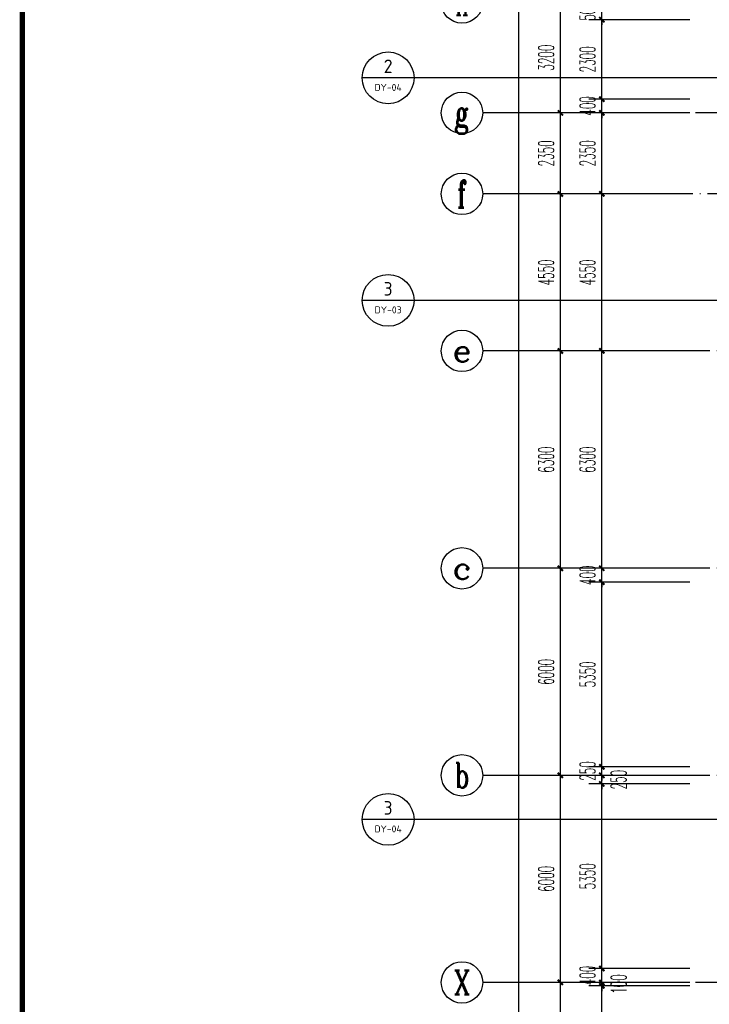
# Model space of a CAD drawing. Extents: x 1779708 to 7299578, y -1121471 to 88434.
# Tile 247 of 256: x 4427810 to 4447779, y -961578 to -933043. Entities that reach past the tile are written whole.
import ezdxf
from ezdxf.enums import TextEntityAlignment as Align

# ---------------------------------------------------------------- set-up
doc = ezdxf.new("R2010")
doc.units = 0
doc.header["$LTSCALE"] = 1000
doc.header["$MEASUREMENT"] = 0
doc.linetypes.add('DOTE', pattern=[2.42, 2, -0.2, 0.02, -0.2])
doc.layers.get('0').update_dxf_attribs({"linetype": 'CONTINUOUS'})
doc.layers.get('Defpoints').update_dxf_attribs({"linetype": 'CONTINUOUS'})
for name, color, linetype in [('AXIS', 3, 'CONTINUOUS'), ('AXIS_TEXT', 7, 'CONTINUOUS'), ('DIM_IDEN', 3, 'CONTINUOUS'), ('DOTE', 1, 'DOTE'), ('PUB_DIM', 3, 'CONTINUOUS'), ('PUB_TEXT', 7, 'CONTINUOUS'), ('PUB_TITLE', 4, 'CONTINUOUS'), ('修改', 6, 'CONTINUOUS')]:
    doc.layers.add(name, color=color, linetype=linetype)
doc.styles.add('_TCH_AXIS', font='COMPLEX', dxfattribs={"bigfont": 'GBCBIG'})
doc.styles.add('_TCH_DIM_T3', font='SIMPLEX.shx', dxfattribs={"width": 0.494118, "bigfont": 'GBCBIG.shx'})
doc.styles.add('COMPLEX', font='COMPLEX')
doc.styles.get("Standard").update_dxf_attribs({"font": 'GBENOR', "bigfont": 'GBCBIG'})
doc.dimstyles.new('_TCH_ARCH&&150', dxfattribs={"dimtxt": 446.25, "dimasz": 150, "dimexe": 375, "dimexo": 450, "dimgap": 189.375, "dimtad": 1, "dimdec": 0, "dimzin": 0, "dimdsep": 46, "dimtxsty": '_TCH_DIM_T3', "dimblk": 'ARCHTICK', "dimcen": 0.09, "dimdle": 225, "dimclrt": 7, "dimazin": 2, "dimtfac": 1, "dimtdec": 0, "dimtix": 1, "dimtmove": 2, "dimatfit": 3, "dimfxl": 250, "dimtolj": 1, "dimtzin": 0, "dimarcsym": 0})

# ---------------------------------------------------------------- blocks, each defined once
blk = doc.blocks.new('A$C36B43F05')
at = {"layer": 'PUB_TITLE', "const_width": 150}
blk.add_lwpolyline([(1500, 1500), (124650, 1500), (124650, 174600), (1500, 174600)], close=True, dxfattribs=at)
blk = doc.blocks.new('_AXISO')
blk.add_circle((0, 0), 0.5)
at = {"layer": 'AXIS_TEXT', "style": 'COMPLEX', "width": 1.041667}
blk.add_attdef('A', text='', height=0.56, dxfattribs=at).set_placement((-0.25, -0.28), (0.25, -0.28), align=Align.FIT)
blk = doc.blocks.new('_ArchTick')
at = {"color": 0, "linetype": 'ByBlock', "const_width": 0.4}
blk.add_lwpolyline([(-0.5, -0.5), (0.5, 0.5)], dxfattribs=at)
blk = doc.blocks.new('*D6838')
at = {"layer": 'AXIS', "color": 0, "lineweight": -2, "transparency": 16777216}
for p, q in [((2250, 8975), (2250, 147425)), ((6750, 147200), (1875, 147200)), ((6750, 9200), (1875, 9200))]:
    blk.add_line(p, q, dxfattribs=at)
at = {"layer": 'Defpoints', "color": 0, "transparency": 16777216}
for p in [(2250, 147200), (7200, 147200), (7200, 9200)]:
    blk.add_point(p, dxfattribs=at)
at = {"layer": 'AXIS', "color": 0, "lineweight": -2, "transparency": 16777216, "xscale": 150, "yscale": 150, "zscale": 150}
for p, rotation in [((2250, 147200), 90), ((2250, 9200), 270)]:
    blk.add_blockref('_ArchTick', p, dxfattribs=dict(at, rotation=rotation))
at = {"layer": 'AXIS', "color": 7, "transparency": 16777216, "insert": (1838, 78200), "char_height": 446.2, "attachment_point": 5, "rotation": 90, "style": '_TCH_DIM_T3'}
blk.add_mtext('\\A1;138000', dxfattribs=at)
blk = doc.blocks.new('*D6856')
at = {"layer": 'AXIS', "color": 0, "lineweight": -2, "transparency": 16777216}
for p, q in [((3450, 105675), (3450, 109325)), ((6750, 109100), (3075, 109100)), ((6750, 105900), (3075, 105900))]:
    blk.add_line(p, q, dxfattribs=at)
at = {"layer": 'Defpoints', "color": 0, "transparency": 16777216}
for p in [(3450, 109100), (7200, 109100), (7200, 105900)]:
    blk.add_point(p, dxfattribs=at)
at = {"layer": 'AXIS', "color": 0, "lineweight": -2, "transparency": 16777216, "xscale": 150, "yscale": 150, "zscale": 150}
for p, rotation in [((3450, 109100), 90), ((3450, 105900), 270)]:
    blk.add_blockref('_ArchTick', p, dxfattribs=dict(at, rotation=rotation))
at = {"layer": 'AXIS', "color": 7, "transparency": 16777216, "insert": (3038, 107500), "char_height": 446.2, "attachment_point": 5, "rotation": 90, "style": '_TCH_DIM_T3'}
blk.add_mtext('\\A1;3200', dxfattribs=at)
blk = doc.blocks.new('*D6857')
at = {"layer": 'AXIS', "color": 0, "lineweight": -2, "transparency": 16777216}
for p, q in [((3450, 108875), (3450, 115325)), ((6750, 115100), (3075, 115100)), ((6750, 109100), (3075, 109100))]:
    blk.add_line(p, q, dxfattribs=at)
at = {"layer": 'Defpoints', "color": 0, "transparency": 16777216}
for p in [(3450, 115100), (7200, 115100), (7200, 109100)]:
    blk.add_point(p, dxfattribs=at)
at = {"layer": 'AXIS', "color": 0, "lineweight": -2, "transparency": 16777216, "xscale": 150, "yscale": 150, "zscale": 150}
for p, rotation in [((3450, 115100), 90), ((3450, 109100), 270)]:
    blk.add_blockref('_ArchTick', p, dxfattribs=dict(at, rotation=rotation))
at = {"layer": 'AXIS', "color": 7, "transparency": 16777216, "insert": (3038, 112100), "char_height": 446.2, "attachment_point": 5, "rotation": 90, "style": '_TCH_DIM_T3'}
blk.add_mtext('\\A1;6000', dxfattribs=at)
blk = doc.blocks.new('*D6858')
at = {"layer": 'AXIS', "color": 0, "lineweight": -2, "transparency": 16777216}
for p, q in [((3450, 114875), (3450, 121325)), ((6750, 121100), (3075, 121100)), ((6750, 115100), (3075, 115100))]:
    blk.add_line(p, q, dxfattribs=at)
at = {"layer": 'Defpoints', "color": 0, "transparency": 16777216}
for p in [(3450, 121100), (7200, 121100), (7200, 115100)]:
    blk.add_point(p, dxfattribs=at)
at = {"layer": 'AXIS', "color": 0, "lineweight": -2, "transparency": 16777216, "xscale": 150, "yscale": 150, "zscale": 150}
for p, rotation in [((3450, 121100), 90), ((3450, 115100), 270)]:
    blk.add_blockref('_ArchTick', p, dxfattribs=dict(at, rotation=rotation))
at = {"layer": 'AXIS', "color": 7, "transparency": 16777216, "insert": (3038, 118100), "char_height": 446.2, "attachment_point": 5, "rotation": 90, "style": '_TCH_DIM_T3'}
blk.add_mtext('\\A1;6000', dxfattribs=at)
blk = doc.blocks.new('*D6859')
at = {"layer": 'AXIS', "color": 0, "lineweight": -2, "transparency": 16777216}
for p, q in [((3450, 120875), (3450, 127625)), ((6750, 127400), (3075, 127400)), ((6750, 121100), (3075, 121100))]:
    blk.add_line(p, q, dxfattribs=at)
at = {"layer": 'Defpoints', "color": 0, "transparency": 16777216}
for p in [(3450, 127400), (7200, 127400), (7200, 121100)]:
    blk.add_point(p, dxfattribs=at)
at = {"layer": 'AXIS', "color": 0, "lineweight": -2, "transparency": 16777216, "xscale": 150, "yscale": 150, "zscale": 150}
for p, rotation in [((3450, 127400), 90), ((3450, 121100), 270)]:
    blk.add_blockref('_ArchTick', p, dxfattribs=dict(at, rotation=rotation))
at = {"layer": 'AXIS', "color": 7, "transparency": 16777216, "insert": (3038, 124250), "char_height": 446.2, "attachment_point": 5, "rotation": 90, "style": '_TCH_DIM_T3'}
blk.add_mtext('\\A1;6300', dxfattribs=at)
blk = doc.blocks.new('*D6860')
at = {"layer": 'AXIS', "color": 0, "lineweight": -2, "transparency": 16777216}
for p, q in [((3450, 127175), (3450, 132175)), ((6750, 131950), (3075, 131950)), ((6750, 127400), (3075, 127400))]:
    blk.add_line(p, q, dxfattribs=at)
at = {"layer": 'Defpoints', "color": 0, "transparency": 16777216}
for p in [(3450, 131950), (7200, 131950), (7200, 127400)]:
    blk.add_point(p, dxfattribs=at)
at = {"layer": 'AXIS', "color": 0, "lineweight": -2, "transparency": 16777216, "xscale": 150, "yscale": 150, "zscale": 150}
for p, rotation in [((3450, 131950), 90), ((3450, 127400), 270)]:
    blk.add_blockref('_ArchTick', p, dxfattribs=dict(at, rotation=rotation))
at = {"layer": 'AXIS', "color": 7, "transparency": 16777216, "insert": (3038, 129675), "char_height": 446.2, "attachment_point": 5, "rotation": 90, "style": '_TCH_DIM_T3'}
blk.add_mtext('\\A1;4550', dxfattribs=at)
blk = doc.blocks.new('*D6861')
at = {"layer": 'AXIS', "color": 0, "lineweight": -2, "transparency": 16777216}
for p, q in [((3450, 131725), (3450, 134525)), ((6750, 134300), (3075, 134300)), ((6750, 131950), (3075, 131950))]:
    blk.add_line(p, q, dxfattribs=at)
at = {"layer": 'Defpoints', "color": 0, "transparency": 16777216}
for p in [(3450, 134300), (7200, 134300), (7200, 131950)]:
    blk.add_point(p, dxfattribs=at)
at = {"layer": 'AXIS', "color": 0, "lineweight": -2, "transparency": 16777216, "xscale": 150, "yscale": 150, "zscale": 150}
for p, rotation in [((3450, 134300), 90), ((3450, 131950), 270)]:
    blk.add_blockref('_ArchTick', p, dxfattribs=dict(at, rotation=rotation))
at = {"layer": 'AXIS', "color": 7, "transparency": 16777216, "insert": (3038, 133125), "char_height": 446.2, "attachment_point": 5, "rotation": 90, "style": '_TCH_DIM_T3'}
blk.add_mtext('\\A1;2350', dxfattribs=at)
blk = doc.blocks.new('*D6862')
at = {"layer": 'AXIS', "color": 0, "lineweight": -2, "transparency": 16777216}
for p, q in [((3450, 134075), (3450, 137725)), ((6750, 137500), (3075, 137500)), ((6750, 134300), (3075, 134300))]:
    blk.add_line(p, q, dxfattribs=at)
at = {"layer": 'Defpoints', "color": 0, "transparency": 16777216}
for p in [(3450, 137500), (7200, 137500), (7200, 134300)]:
    blk.add_point(p, dxfattribs=at)
at = {"layer": 'AXIS', "color": 0, "lineweight": -2, "transparency": 16777216, "xscale": 150, "yscale": 150, "zscale": 150}
for p, rotation in [((3450, 137500), 90), ((3450, 134300), 270)]:
    blk.add_blockref('_ArchTick', p, dxfattribs=dict(at, rotation=rotation))
at = {"layer": 'AXIS', "color": 7, "transparency": 16777216, "insert": (3038, 135900), "char_height": 446.2, "attachment_point": 5, "rotation": 90, "style": '_TCH_DIM_T3'}
blk.add_mtext('\\A1;3200', dxfattribs=at)
blk = doc.blocks.new('*D5162')
at = {"layer": 'Defpoints', "color": 0, "transparency": 16777216}
for p in [(4444667, -932543), (4447667, -932543), (4447667, -933043)]:
    blk.add_point(p, dxfattribs=at)
at = {"layer": 'PUB_DIM', "color": 0, "lineweight": -2, "transparency": 16777216}
for p, q in [((4444667, -932543), (4444667, -932393)), ((4447217, -932543), (4444292, -932543)), ((4444667, -933043), (4444667, -932543)), ((4447217, -933043), (4444292, -933043)), ((4444667, -933043), (4444667, -933193))]:
    blk.add_line(p, q, dxfattribs=at)
at = {"layer": 'PUB_DIM', "color": 0, "lineweight": -2, "transparency": 16777216, "xscale": 150, "yscale": 150, "zscale": 150}
for p, rotation in [((4444667, -932543), 270), ((4444667, -933043), 90)]:
    blk.add_blockref('_ArchTick', p, dxfattribs=dict(at, rotation=rotation))
at = {"layer": 'PUB_DIM', "color": 7, "transparency": 16777216, "insert": (4444255, -932793), "char_height": 446.2, "attachment_point": 5, "rotation": 90, "style": '_TCH_DIM_T3'}
blk.add_mtext('\\A1;500', dxfattribs=at)
blk = doc.blocks.new('*D5163')
at = {"layer": 'Defpoints', "color": 0, "transparency": 16777216}
for p in [(4444667, -933043), (4447667, -933043), (4447667, -935343)]:
    blk.add_point(p, dxfattribs=at)
at = {"layer": 'PUB_DIM', "color": 0, "lineweight": -2, "transparency": 16777216}
for p, q in [((4447217, -933043), (4444292, -933043)), ((4444667, -935568), (4444667, -932818)), ((4447217, -935343), (4444292, -935343))]:
    blk.add_line(p, q, dxfattribs=at)
at = {"layer": 'PUB_DIM', "color": 0, "lineweight": -2, "transparency": 16777216, "xscale": 150, "yscale": 150, "zscale": 150}
for p, rotation in [((4444667, -933043), 90), ((4444667, -935343), 270)]:
    blk.add_blockref('_ArchTick', p, dxfattribs=dict(at, rotation=rotation))
at = {"layer": 'PUB_DIM', "color": 7, "transparency": 16777216, "insert": (4444255, -934193), "char_height": 446.2, "attachment_point": 5, "rotation": 90, "style": '_TCH_DIM_T3'}
blk.add_mtext('\\A1;2300', dxfattribs=at)
blk = doc.blocks.new('*D5164')
at = {"layer": 'Defpoints', "color": 0, "transparency": 16777216}
for p in [(4444667, -935343), (4447667, -935343), (4447667, -935743)]:
    blk.add_point(p, dxfattribs=at)
at = {"layer": 'PUB_DIM', "color": 0, "lineweight": -2, "transparency": 16777216}
for p, q in [((4447217, -935343), (4444292, -935343)), ((4444667, -935343), (4444667, -935193)), ((4444667, -935743), (4444667, -935343)), ((4447217, -935743), (4444292, -935743)), ((4444667, -935743), (4444667, -935893))]:
    blk.add_line(p, q, dxfattribs=at)
at = {"layer": 'PUB_DIM', "color": 0, "lineweight": -2, "transparency": 16777216, "xscale": 150, "yscale": 150, "zscale": 150}
for p, rotation in [((4444667, -935343), 270), ((4444667, -935743), 90)]:
    blk.add_blockref('_ArchTick', p, dxfattribs=dict(at, rotation=rotation))
at = {"layer": 'PUB_DIM', "color": 7, "transparency": 16777216, "insert": (4444255, -935543), "char_height": 446.2, "attachment_point": 5, "rotation": 90, "style": '_TCH_DIM_T3'}
blk.add_mtext('\\A1;400', dxfattribs=at)
blk = doc.blocks.new('*D5165')
at = {"layer": 'Defpoints', "color": 0, "transparency": 16777216}
for p in [(4444667, -935743), (4447667, -935743), (4447667, -938093)]:
    blk.add_point(p, dxfattribs=at)
at = {"layer": 'PUB_DIM', "color": 0, "lineweight": -2, "transparency": 16777216}
for p, q in [((4444667, -938318), (4444667, -935518)), ((4447217, -935743), (4444292, -935743)), ((4447217, -938093), (4444292, -938093))]:
    blk.add_line(p, q, dxfattribs=at)
at = {"layer": 'PUB_DIM', "color": 0, "lineweight": -2, "transparency": 16777216, "xscale": 150, "yscale": 150, "zscale": 150}
for p, rotation in [((4444667, -935743), 90), ((4444667, -938093), 270)]:
    blk.add_blockref('_ArchTick', p, dxfattribs=dict(at, rotation=rotation))
at = {"layer": 'PUB_DIM', "color": 7, "transparency": 16777216, "insert": (4444255, -936918), "char_height": 446.2, "attachment_point": 5, "rotation": 90, "style": '_TCH_DIM_T3'}
blk.add_mtext('\\A1;2350', dxfattribs=at)
blk = doc.blocks.new('*D5166')
at = {"layer": 'Defpoints', "color": 0, "transparency": 16777216}
for p in [(4444667, -938093), (4447667, -938093), (4447667, -942643)]:
    blk.add_point(p, dxfattribs=at)
at = {"layer": 'PUB_DIM', "color": 0, "lineweight": -2, "transparency": 16777216}
for p, q in [((4444667, -942868), (4444667, -937868)), ((4447217, -938093), (4444292, -938093)), ((4447217, -942643), (4444292, -942643))]:
    blk.add_line(p, q, dxfattribs=at)
at = {"layer": 'PUB_DIM', "color": 0, "lineweight": -2, "transparency": 16777216, "xscale": 150, "yscale": 150, "zscale": 150}
for p, rotation in [((4444667, -938093), 90), ((4444667, -942643), 270)]:
    blk.add_blockref('_ArchTick', p, dxfattribs=dict(at, rotation=rotation))
at = {"layer": 'PUB_DIM', "color": 7, "transparency": 16777216, "insert": (4444255, -940368), "char_height": 446.2, "attachment_point": 5, "rotation": 90, "style": '_TCH_DIM_T3'}
blk.add_mtext('\\A1;4550', dxfattribs=at)
blk = doc.blocks.new('*D5167')
at = {"layer": 'Defpoints', "color": 0, "transparency": 16777216}
for p in [(4444667, -942643), (4447667, -942643), (4447667, -948943)]:
    blk.add_point(p, dxfattribs=at)
at = {"layer": 'PUB_DIM', "color": 0, "lineweight": -2, "transparency": 16777216}
for p, q in [((4444667, -949168), (4444667, -942418)), ((4447217, -942643), (4444292, -942643)), ((4447217, -948943), (4444292, -948943))]:
    blk.add_line(p, q, dxfattribs=at)
at = {"layer": 'PUB_DIM', "color": 0, "lineweight": -2, "transparency": 16777216, "xscale": 150, "yscale": 150, "zscale": 150}
for p, rotation in [((4444667, -942643), 90), ((4444667, -948943), 270)]:
    blk.add_blockref('_ArchTick', p, dxfattribs=dict(at, rotation=rotation))
at = {"layer": 'PUB_DIM', "color": 7, "transparency": 16777216, "insert": (4444255, -945793), "char_height": 446.2, "attachment_point": 5, "rotation": 90, "style": '_TCH_DIM_T3'}
blk.add_mtext('\\A1;6300', dxfattribs=at)
blk = doc.blocks.new('*D5168')
at = {"layer": 'Defpoints', "color": 0, "transparency": 16777216}
for p in [(4444667, -948943), (4447667, -948943), (4447667, -949343)]:
    blk.add_point(p, dxfattribs=at)
at = {"layer": 'PUB_DIM', "color": 0, "lineweight": -2, "transparency": 16777216}
for p, q in [((4447217, -948943), (4444292, -948943)), ((4444667, -948943), (4444667, -948793)), ((4444667, -949343), (4444667, -948943)), ((4447217, -949343), (4444292, -949343)), ((4444667, -949343), (4444667, -949493))]:
    blk.add_line(p, q, dxfattribs=at)
at = {"layer": 'PUB_DIM', "color": 0, "lineweight": -2, "transparency": 16777216, "xscale": 150, "yscale": 150, "zscale": 150}
for p, rotation in [((4444667, -948943), 270), ((4444667, -949343), 90)]:
    blk.add_blockref('_ArchTick', p, dxfattribs=dict(at, rotation=rotation))
at = {"layer": 'PUB_DIM', "color": 7, "transparency": 16777216, "insert": (4444255, -949143), "char_height": 446.2, "attachment_point": 5, "rotation": 90, "style": '_TCH_DIM_T3'}
blk.add_mtext('\\A1;400', dxfattribs=at)
blk = doc.blocks.new('*D5169')
at = {"layer": 'Defpoints', "color": 0, "transparency": 16777216}
for p in [(4444667, -949343), (4447667, -949343), (4447667, -954693)]:
    blk.add_point(p, dxfattribs=at)
at = {"layer": 'PUB_DIM', "color": 0, "lineweight": -2, "transparency": 16777216}
for p, q in [((4447217, -949343), (4444292, -949343)), ((4444667, -954918), (4444667, -949118)), ((4447217, -954693), (4444292, -954693))]:
    blk.add_line(p, q, dxfattribs=at)
at = {"layer": 'PUB_DIM', "color": 0, "lineweight": -2, "transparency": 16777216, "xscale": 150, "yscale": 150, "zscale": 150}
for p, rotation in [((4444667, -949343), 90), ((4444667, -954693), 270)]:
    blk.add_blockref('_ArchTick', p, dxfattribs=dict(at, rotation=rotation))
at = {"layer": 'PUB_DIM', "color": 7, "transparency": 16777216, "insert": (4444255, -952018), "char_height": 446.2, "attachment_point": 5, "rotation": 90, "style": '_TCH_DIM_T3'}
blk.add_mtext('\\A1;5350', dxfattribs=at)
blk = doc.blocks.new('*D5170')
at = {"layer": 'Defpoints', "color": 0, "transparency": 16777216}
for p in [(4444667, -954693), (4447667, -954693), (4447667, -954943)]:
    blk.add_point(p, dxfattribs=at)
at = {"layer": 'PUB_DIM', "color": 0, "lineweight": -2, "transparency": 16777216}
for p, q in [((4447217, -954693), (4444292, -954693)), ((4444667, -954693), (4444667, -954543)), ((4444667, -954943), (4444667, -954693)), ((4447217, -954943), (4444292, -954943)), ((4444667, -954943), (4444667, -955093))]:
    blk.add_line(p, q, dxfattribs=at)
at = {"layer": 'PUB_DIM', "color": 0, "lineweight": -2, "transparency": 16777216, "xscale": 150, "yscale": 150, "zscale": 150}
for p, rotation in [((4444667, -954693), 270), ((4444667, -954943), 90)]:
    blk.add_blockref('_ArchTick', p, dxfattribs=dict(at, rotation=rotation))
at = {"layer": 'PUB_DIM', "color": 7, "transparency": 16777216, "insert": (4444255, -954818), "char_height": 446.2, "attachment_point": 5, "rotation": 90, "style": '_TCH_DIM_T3'}
blk.add_mtext('\\A1;250', dxfattribs=at)
blk = doc.blocks.new('*D5171')
at = {"layer": 'Defpoints', "color": 0, "transparency": 16777216}
for p in [(4444667, -954943), (4447667, -954943), (4447667, -955193)]:
    blk.add_point(p, dxfattribs=at)
at = {"layer": 'PUB_DIM', "color": 0, "lineweight": -2, "transparency": 16777216}
for p, q in [((4447217, -954943), (4444292, -954943)), ((4444667, -954943), (4444667, -954793)), ((4444667, -955193), (4444667, -954943)), ((4447217, -955193), (4444292, -955193)), ((4444667, -955193), (4444667, -955343))]:
    blk.add_line(p, q, dxfattribs=at)
at = {"layer": 'PUB_DIM', "color": 0, "lineweight": -2, "transparency": 16777216, "xscale": 150, "yscale": 150, "zscale": 150}
for p, rotation in [((4444667, -954943), 270), ((4444667, -955193), 90)]:
    blk.add_blockref('_ArchTick', p, dxfattribs=dict(at, rotation=rotation))
at = {"layer": 'PUB_DIM', "color": 7, "transparency": 16777216, "insert": (4445155, -955068), "char_height": 446.2, "attachment_point": 5, "rotation": 90, "style": '_TCH_DIM_T3'}
blk.add_mtext('\\A1;250', dxfattribs=at)
blk = doc.blocks.new('*D5172')
at = {"layer": 'Defpoints', "color": 0, "transparency": 16777216}
for p in [(4444667, -955193), (4447667, -955193), (4447667, -960543)]:
    blk.add_point(p, dxfattribs=at)
at = {"layer": 'PUB_DIM', "color": 0, "lineweight": -2, "transparency": 16777216}
for p, q in [((4444667, -960768), (4444667, -954968)), ((4447217, -955193), (4444292, -955193)), ((4447217, -960543), (4444292, -960543))]:
    blk.add_line(p, q, dxfattribs=at)
at = {"layer": 'PUB_DIM', "color": 0, "lineweight": -2, "transparency": 16777216, "xscale": 150, "yscale": 150, "zscale": 150}
for p, rotation in [((4444667, -955193), 90), ((4444667, -960543), 270)]:
    blk.add_blockref('_ArchTick', p, dxfattribs=dict(at, rotation=rotation))
at = {"layer": 'PUB_DIM', "color": 7, "transparency": 16777216, "insert": (4444255, -957868), "char_height": 446.2, "attachment_point": 5, "rotation": 90, "style": '_TCH_DIM_T3'}
blk.add_mtext('\\A1;5350', dxfattribs=at)
blk = doc.blocks.new('*D5173')
at = {"layer": 'Defpoints', "color": 0, "transparency": 16777216}
for p in [(4444667, -960543), (4447667, -960543), (4447667, -960943)]:
    blk.add_point(p, dxfattribs=at)
at = {"layer": 'PUB_DIM', "color": 0, "lineweight": -2, "transparency": 16777216}
for p, q in [((4444667, -960543), (4444667, -960393)), ((4447217, -960543), (4444292, -960543)), ((4444667, -960943), (4444667, -960543)), ((4447217, -960943), (4444292, -960943)), ((4444667, -960943), (4444667, -961093))]:
    blk.add_line(p, q, dxfattribs=at)
at = {"layer": 'PUB_DIM', "color": 0, "lineweight": -2, "transparency": 16777216, "xscale": 150, "yscale": 150, "zscale": 150}
for p, rotation in [((4444667, -960543), 270), ((4444667, -960943), 90)]:
    blk.add_blockref('_ArchTick', p, dxfattribs=dict(at, rotation=rotation))
at = {"layer": 'PUB_DIM', "color": 7, "transparency": 16777216, "insert": (4444255, -960743), "char_height": 446.2, "attachment_point": 5, "rotation": 90, "style": '_TCH_DIM_T3'}
blk.add_mtext('\\A1;400', dxfattribs=at)
blk = doc.blocks.new('*D5174')
at = {"layer": 'Defpoints', "color": 0, "transparency": 16777216}
for p in [(4444667, -960943), (4447667, -960943), (4447667, -961043)]:
    blk.add_point(p, dxfattribs=at)
at = {"layer": 'PUB_DIM', "color": 0, "lineweight": -2, "transparency": 16777216}
for p, q in [((4447217, -960943), (4444292, -960943)), ((4447217, -961043), (4444292, -961043)), ((4444667, -960943), (4444667, -960793)), ((4444667, -961043), (4444667, -960943)), ((4444667, -961043), (4444667, -961193))]:
    blk.add_line(p, q, dxfattribs=at)
at = {"layer": 'PUB_DIM', "color": 0, "lineweight": -2, "transparency": 16777216, "xscale": 150, "yscale": 150, "zscale": 150}
for p, rotation in [((4444667, -960943), 270), ((4444667, -961043), 90)]:
    blk.add_blockref('_ArchTick', p, dxfattribs=dict(at, rotation=rotation))
at = {"layer": 'PUB_DIM', "color": 7, "transparency": 16777216, "insert": (4445155, -960993), "char_height": 446.2, "attachment_point": 5, "rotation": 90, "style": '_TCH_DIM_T3'}
blk.add_mtext('\\A1;100', dxfattribs=at)
blk = doc.blocks.new('*D5175')
at = {"layer": 'Defpoints', "color": 0, "transparency": 16777216}
for p in [(4444667, -961043), (4447667, -961043), (4447667, -964143)]:
    blk.add_point(p, dxfattribs=at)
at = {"layer": 'PUB_DIM', "color": 0, "lineweight": -2, "transparency": 16777216}
for p, q in [((4447217, -961043), (4444292, -961043)), ((4444667, -964368), (4444667, -960818)), ((4447217, -964143), (4444292, -964143))]:
    blk.add_line(p, q, dxfattribs=at)
at = {"layer": 'PUB_DIM', "color": 0, "lineweight": -2, "transparency": 16777216, "xscale": 150, "yscale": 150, "zscale": 150}
for p, rotation in [((4444667, -961043), 90), ((4444667, -964143), 270)]:
    blk.add_blockref('_ArchTick', p, dxfattribs=dict(at, rotation=rotation))
at = {"layer": 'PUB_DIM', "color": 7, "transparency": 16777216, "insert": (4444255, -962593), "char_height": 446.2, "attachment_point": 5, "rotation": 90, "style": '_TCH_DIM_T3'}
blk.add_mtext('\\A1;3100', dxfattribs=at)
blk = doc.blocks.new('A$C159220C3')
at = {"layer": 'AXIS'}
for p, q in [((7200, 134300), (1200, 134300)), ((7200, 131950), (1200, 131950)), ((7200, 127400), (1200, 127400)), ((7200, 121100), (1200, 121100)), ((7200, 115100), (1200, 115100)), ((7200, 109100), (1200, 109100))]:
    blk.add_line(p, q, dxfattribs=at)
at = {"layer": 'DOTE'}
for p, q in [((86800, 134300), (7200, 134300)), ((36330, 131950), (7200, 131950)), ((34400, 127400), (7200, 127400)), ((34400, 121100), (7200, 121100)), ((34400, 115100), (7200, 115100)), ((86800, 109100), (7200, 109100))]:
    blk.add_line(p, q, dxfattribs=at)
at = {"layer": 'AXIS'}
ref = blk.add_blockref('_AXISO', (600, 137500), dxfattribs=dict(at, xscale=1200, yscale=1200, zscale=1200))
ref.add_attrib('A', 'h', dxfattribs={"layer": 'AXIS_TEXT', "height": 744.1, "style": '_TCH_AXIS', "width": 0.611111}).set_placement((405.1, 137128), (794.9, 137128), align=Align.FIT)
ref = blk.add_blockref('_AXISO', (600, 134300), dxfattribs=dict(at, xscale=1200, yscale=1200, zscale=1200))
ref.add_attrib('A', 'g', dxfattribs={"layer": 'AXIS_TEXT', "height": 729.3, "style": '_TCH_AXIS', "width": 0.857143}).set_placement((391.6, 133935.3), (808.4, 133935.3), align=Align.FIT)
ref = blk.add_blockref('_AXISO', (600, 131950), dxfattribs=dict(at, xscale=1200, yscale=1200, zscale=1200))
ref.add_attrib('A', 'f', dxfattribs={"layer": 'AXIS_TEXT', "height": 785, "style": '_TCH_AXIS', "width": 0.888889}).set_placement((450.5, 131557.5), (749.5, 131557.5), align=Align.FIT)
ref = blk.add_blockref('_AXISO', (600, 127400), dxfattribs=dict(at, xscale=1200, yscale=1200, zscale=1200))
ref.add_attrib('A', 'e', dxfattribs={"layer": 'AXIS_TEXT', "height": 637.8, "style": '_TCH_AXIS', "width": 1.384615}).set_placement((326.7, 127081.1), (873.3, 127081.1), align=Align.FIT)
ref = blk.add_blockref('_AXISO', (600, 121100), dxfattribs=dict(at, xscale=1200, yscale=1200, zscale=1200))
ref.add_attrib('A', 'c', dxfattribs={"layer": 'AXIS_TEXT', "height": 637.8, "style": '_TCH_AXIS', "width": 1.384615}).set_placement((326.7, 120781.1), (873.3, 120781.1), align=Align.FIT)
ref = blk.add_blockref('_AXISO', (600, 115100), dxfattribs=dict(at, xscale=1200, yscale=1200, zscale=1200))
ref.add_attrib('A', 'b', dxfattribs={"layer": 'AXIS_TEXT', "height": 729.3, "style": '_TCH_AXIS', "width": 0.75}).set_placement((391.6, 114735.3), (808.4, 114735.3), align=Align.FIT)
ref = blk.add_blockref('_AXISO', (600, 109100), dxfattribs=dict(at, xscale=1200, yscale=1200, zscale=1200))
ref.add_attrib('A', 'X', dxfattribs={"layer": 'AXIS_TEXT', "height": 698.9, "style": '_TCH_AXIS', "width": 0.777778}).set_placement((367, 108750.5), (833, 108750.5), align=Align.FIT)
for p1, p2, distance, picture, middle in [((7200, 9200), (7200, 147200), 4950, '*D6838', (1837.5, 78200)), ((7200, 134300), (7200, 137500), 3750, '*D6862', (3037.5, 135900)), ((7200, 131950), (7200, 134300), 3750, '*D6861', (3037.5, 133125)), ((7200, 127400), (7200, 131950), 3750, '*D6860', (3037.5, 129675)), ((7200, 121100), (7200, 127400), 3750, '*D6859', (3037.5, 124250)), ((7200, 115100), (7200, 121100), 3750, '*D6858', (3037.5, 118100)), ((7200, 109100), (7200, 115100), 3750, '*D6857', (3037.5, 112100)), ((7200, 105900), (7200, 109100), 3750, '*D6856', (3037.5, 107500))]:
    dim = blk.add_aligned_dim(p1=p1, p2=p2, distance=distance, dimstyle='_TCH_ARCH&&150', dxfattribs=at)
    dim.commit()
    dim.dimension.update_dxf_attribs({"geometry": picture, "text_midpoint": middle})

msp = doc.modelspace()

# ---------------------------------------------------------------- linework, layer by layer
at = {"layer": 'DIM_IDEN'}
for p, q in [((4439228.4, -934729.2), (4437728.4, -934729.2)), ((4440766.7, -934729.2), (4439228.4, -934729.2)), ((4450132.7, -934729.2), (4440766.7, -934729.2)), ((4439228.4, -941177.2), (4437728.4, -941177.2)), ((4441844, -941177.2), (4439228.4, -941177.2)), ((4458205.1, -941177.2), (4441844, -941177.2)), ((4439228.4, -956220.7), (4437728.4, -956220.7)), ((4440766.7, -956220.7), (4439228.4, -956220.7)), ((4450132.7, -956220.7), (4440766.7, -956220.7))]:
    msp.add_line(p, q, dxfattribs=at)
for centre in [(4438478.4, -934729.2), (4438478.4, -941177.2), (4438478.4, -956220.7)]:
    msp.add_circle(centre, 750, dxfattribs=at)

# ---------------------------------------------------------------- block references
at = {"layer": '修改'}
for name, p in [('A$C36B43F05', (4426384.8, -1084792.1)), ('A$C159220C3', (4440017.1, -1070043.3))]:
    msp.add_blockref(name, p, dxfattribs=at)

# ---------------------------------------------------------------- texts
at = {"layer": 'PUB_TEXT', "color": 7}
for s, height, width, p, p2 in [('2', 391.9, 0.995924, (4438349.1, -934590.4), (4438607.6, -934590.4)), ('DY-04', 201.87, 1.024656, (4438087, -935106.2), (4438869.7, -935106.2)), ('3', 392.8, 0.978638, (4438352.5, -941038.5), (4438604.2, -941038.5)), ('DY-03', 201.97, 1.022865, (4438087, -941554.3), (4438869.7, -941554.3)), ('3', 392.8, 0.978638, (4438352.5, -956082.1), (4438604.2, -956082.1)), ('DY-04', 201.87, 1.024656, (4438087, -956597.7), (4438869.7, -956597.7))]:
    msp.add_text(s, height=height, dxfattribs=dict(at, width=width)).set_placement(p, p2, align=Align.FIT)

# ---------------------------------------------------------------- dimensions: what is measured, and where the dimension line sits
at = {"layer": 'PUB_DIM'}
for p1, p2, picture, middle in [((4447667.1, -933043.3), (4447667.1, -932543.3), '*D5162', (4444254.6, -932793.3)), ((4447667.1, -935343.3), (4447667.1, -933043.3), '*D5163', (4444254.6, -934193.3)), ((4447667.1, -935743.3), (4447667.1, -935343.3), '*D5164', (4444254.6, -935543.3)), ((4447667.1, -938093.3), (4447667.1, -935743.3), '*D5165', (4444254.6, -936918.3)), ((4447667.1, -942643.3), (4447667.1, -938093.3), '*D5166', (4444254.6, -940368.3)), ((4447667.1, -948943.3), (4447667.1, -942643.3), '*D5167', (4444254.6, -945793.3)), ((4447667.1, -949343.3), (4447667.1, -948943.3), '*D5168', (4444254.6, -949143.3)), ((4447667.1, -954693.3), (4447667.1, -949343.3), '*D5169', (4444254.6, -952018.3)), ((4447667.1, -954943.3), (4447667.1, -954693.3), '*D5170', (4444254.6, -954818.3)), ((4447667.1, -960543.3), (4447667.1, -955193.3), '*D5172', (4444254.6, -957868.3)), ((4447667.1, -960943.3), (4447667.1, -960543.3), '*D5173', (4444254.6, -960743.3)), ((4447667.1, -964143.3), (4447667.1, -961043.3), '*D5175', (4444254.6, -962593.3))]:
    dim = msp.add_aligned_dim(p1=p1, p2=p2, distance=3000, dimstyle='_TCH_ARCH&&150', dxfattribs=at)
    dim.commit()
    dim.dimension.update_dxf_attribs({"geometry": picture, "text_midpoint": middle})
for base, p1, p2, picture, middle in [((4444667.1, -954943.3), (4447667.1, -955193.3), (4447667.1, -954943.3), '*D5171', (4445154.6, -955068.3)), ((4444667.1, -960943.3), (4447667.1, -961043.3), (4447667.1, -960943.3), '*D5174', (4445154.6, -960993.3))]:
    dim = msp.add_linear_dim(base=base, p1=p1, p2=p2, angle=90, dimstyle='_TCH_ARCH&&150', dxfattribs=at)
    dim.commit()
    dim.dimension.update_dxf_attribs({"geometry": picture, "text_midpoint": middle, "dimtype": 161})

doc.saveas('drawing.dxf')
